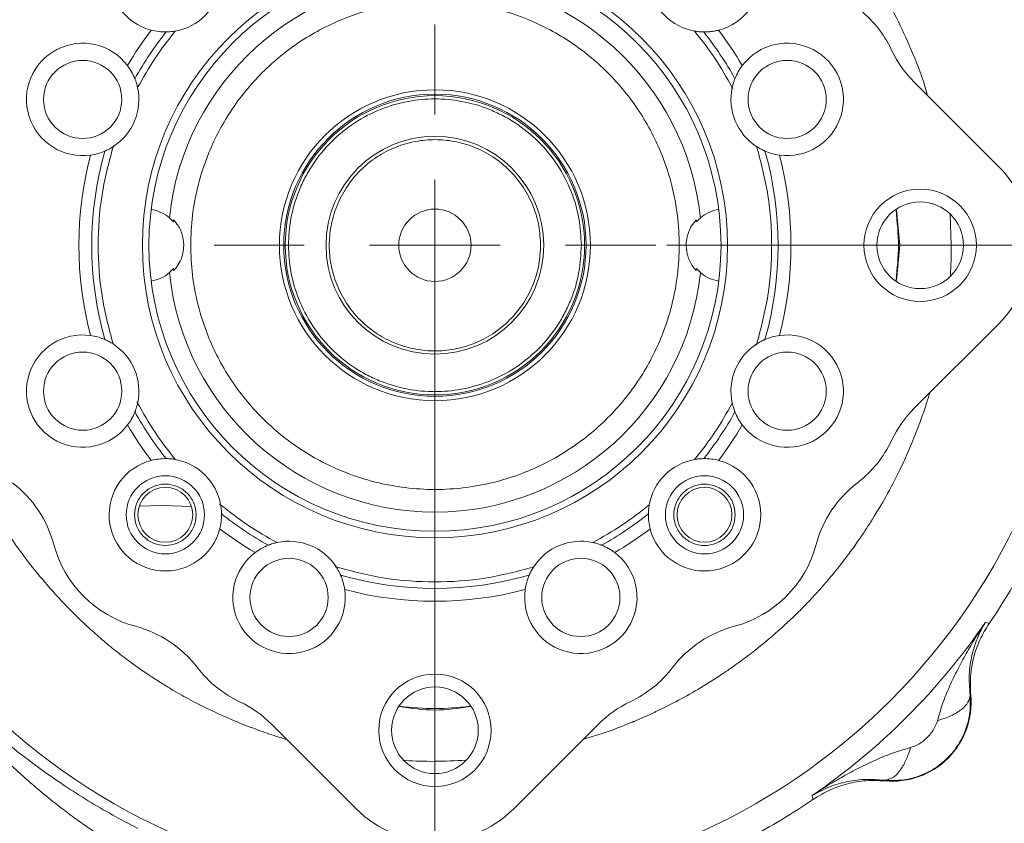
# Model space of a CAD drawing. Header units: inches. Extents: x 0.3 to 33.9, y 0.2 to 21.7.
# Tile 15 of 21: x 23.1 to 27.7, y 8.3 to 12. Entities that reach past the tile are written whole.
import ezdxf

# ---------------------------------------------------------------- set-up
doc = ezdxf.new("R2010")
doc.units = ezdxf.units.IN
doc.header["$MEASUREMENT"] = 0
doc.layers.add('SLD-0', color=7, linetype='Continuous', lineweight=15)
doc.styles.add('SLDTEXTSTYLE0', font='TXT', dxfattribs={"width": 0.75})
doc.dimstyles.new('SLDDIMSTYLE0', dxfattribs={"dimtxt": 0.25, "dimasz": 0.13, "dimexe": 0, "dimexo": 0.0625, "dimgap": 0.0625, "dimtad": 0, "dimtih": 1, "dimtoh": 1, "dimdec": 4, "dimrnd": 1e-09, "dimzin": 12, "dimdsep": 46, "dimtxsty": 'SLDTEXTSTYLE0', "dimsah": 1, "dimcen": 0.09, "dimadec": 0, "dimazin": 3, "dimtfac": 1, "dimtdec": 4, "dimtofl": 0, "dimtmove": 0, "dimatfit": 3, "dimfxl": 1, "dimfrac": 2, "dimtolj": 1, "dimtzin": 12, "dimarcsym": 0})
doc.dimstyles.new('SLDDIMSTYLE1', dxfattribs={"dimtxt": 0.25, "dimasz": 0.13, "dimexe": 0, "dimexo": 0.0625, "dimgap": 0.0625, "dimtad": 0, "dimtih": 1, "dimtoh": 1, "dimdec": 4, "dimrnd": 1e-09, "dimzin": 4, "dimdsep": 46, "dimtxsty": 'SLDTEXTSTYLE0', "dimsah": 1, "dimcen": 0.09, "dimadec": 0, "dimazin": 1, "dimtfac": 1, "dimtdec": 4, "dimtofl": 0, "dimtmove": 0, "dimatfit": 3, "dimfxl": 1, "dimfrac": 2, "dimtolj": 1, "dimtzin": 12, "dimarcsym": 0})
doc.dimstyles.new('SLDDIMSTYLE2', dxfattribs={"dimtxt": 0.25, "dimasz": 0.13, "dimexe": 0, "dimexo": 0.0625, "dimgap": 0.0625, "dimtad": 0, "dimtih": 1, "dimtoh": 1, "dimdec": 4, "dimrnd": 1e-09, "dimzin": 12, "dimdsep": 46, "dimtxsty": 'SLDTEXTSTYLE0', "dimsah": 1, "dimcen": 0.09, "dimadec": 0, "dimazin": 3, "dimtfac": 1, "dimtdec": 4, "dimtmove": 0, "dimatfit": 0, "dimfxl": 1, "dimfrac": 2, "dimtolj": 1, "dimtzin": 12, "dimarcsym": 0})

# ---------------------------------------------------------------- blocks, each defined once
blk = doc.blocks.new('*D9')
at = {"layer": 'SLD-0'}
for p, q in [((25.003, 14.0358), (17.3161, 14.0358)), ((17.4411, 14.0358), (17.4411, 10.1743)), ((16.962, 9.8003), (16.9112, 9.8003)), ((16.9112, 9.8003), (16.9112, 9.4034)), ((17.9202, 9.8003), (17.971, 9.8003)), ((17.971, 9.8003), (17.971, 9.4034)), ((16.9112, 9.4034), (16.962, 9.4034)), ((17.971, 9.4034), (17.9202, 9.4034)), ((17.4411, 5.4912), (17.4411, 9.3526)), ((23.753, 5.4912), (17.3161, 5.4912))]:
    blk.add_line(p, q, dxfattribs=at)
for points in [[(17.4411, 14.0358), (17.4211, 13.9058), (17.4611, 13.9058)], [(17.4411, 5.4912), (17.4611, 5.6212), (17.4211, 5.6212)]]:
    blk.add_solid(points, dxfattribs=at)
at = {"layer": 'SLD-0', "char_height": 0.25, "attachment_point": 1, "style": 'SLDTEXTSTYLE0'}
for s, insert in [('8.54', (17.0163, 10.1733, 0.0039)), ('217.0', (17.0255, 9.7257, 0.0039))]:
    blk.add_mtext(s, dxfattribs=dict(at, insert=insert))
blk = doc.blocks.new('*D10')
at = {"layer": 'SLD-0'}
for p, q in [((25.003, 14.0358), (19.2058, 14.0358)), ((19.3308, 14.0358), (19.3308, 10.7943)), ((18.8517, 10.4203), (18.801, 10.4203)), ((18.801, 10.4203), (18.801, 10.0234)), ((19.8099, 10.4203), (19.8607, 10.4203)), ((19.8607, 10.4203), (19.8607, 10.0234)), ((18.801, 10.0234), (18.8517, 10.0234)), ((19.8607, 10.0234), (19.8099, 10.0234)), ((19.3308, 6.7312), (19.3308, 9.9726)), ((21.9421, 6.7312), (19.2058, 6.7312))]:
    blk.add_line(p, q, dxfattribs=at)
for points in [[(19.3308, 14.0358), (19.3108, 13.9058), (19.3508, 13.9058)], [(19.3308, 6.7312), (19.3508, 6.8612), (19.3108, 6.8612)]]:
    blk.add_solid(points, dxfattribs=at)
at = {"layer": 'SLD-0', "char_height": 0.25, "attachment_point": 1, "style": 'SLDTEXTSTYLE0'}
for s, insert in [('7.30', (18.906, 10.7933, 0.0039)), ('185.5', (18.9152, 10.3457, 0.0039))]:
    blk.add_mtext(s, dxfattribs=dict(at, insert=insert))
blk = doc.blocks.new('*D11')
at = {"layer": 'SLD-0'}
for p, q in [((28.133, 10.9058), (28.133, 2.6103)), ((23.803, 6.9007), (23.803, 2.6103)), ((25.4889, 2.7721), (25.4381, 2.7721)), ((25.4381, 2.7721), (25.4381, 2.3752)), ((26.4471, 2.7721), (26.4979, 2.7721)), ((26.4979, 2.7721), (26.4979, 2.3752)), ((23.803, 2.7353), (25.3495, 2.7353)), ((28.133, 2.7353), (26.5865, 2.7353)), ((25.4381, 2.3752), (25.4889, 2.3752)), ((26.4979, 2.3752), (26.4471, 2.3752))]:
    blk.add_line(p, q, dxfattribs=at)
for points in [[(23.803, 2.7353), (23.933, 2.7153), (23.933, 2.7553)], [(28.133, 2.7353), (28.003, 2.7553), (28.003, 2.7153)]]:
    blk.add_solid(points, dxfattribs=at)
at = {"layer": 'SLD-0', "char_height": 0.25, "attachment_point": 1, "style": 'SLDTEXTSTYLE0'}
for s, insert in [('4.33', (25.5432, 3.1451, 0.0039)), ('110.0', (25.5524, 2.6975, 0.0039))]:
    blk.add_mtext(s, dxfattribs=dict(at, insert=insert))
blk = doc.blocks.new('*D12')
at = {"layer": 'SLD-0'}
for p, q in [((20.4448, 8.5977), (20.4448, 2.6103)), ((23.803, 6.9007), (23.803, 2.6103)), ((21.7372, 2.7721), (21.6864, 2.7721)), ((21.6864, 2.7721), (21.6864, 2.3752)), ((22.5107, 2.7721), (22.5614, 2.7721)), ((22.5614, 2.7721), (22.5614, 2.3752)), ((20.4448, 2.7353), (21.5978, 2.7353)), ((23.803, 2.7353), (22.6501, 2.7353)), ((21.6864, 2.3752), (21.7372, 2.3752)), ((22.5614, 2.3752), (22.5107, 2.3752))]:
    blk.add_line(p, q, dxfattribs=at)
for points in [[(20.4448, 2.7353), (20.5748, 2.7153), (20.5748, 2.7553)], [(23.803, 2.7353), (23.673, 2.7553), (23.673, 2.7153)]]:
    blk.add_solid(points, dxfattribs=at)
at = {"layer": 'SLD-0', "char_height": 0.25, "attachment_point": 1, "style": 'SLDTEXTSTYLE0'}
for s, insert in [('3.36', (21.6991, 3.1451, -1.4942)), ('85.3', (21.8007, 2.6975, -1.4942))]:
    blk.add_mtext(s, dxfattribs=dict(at, insert=insert))
blk = doc.blocks.new('*D15')
at = {"layer": 'SLD-0'}
for p, q in [((25.053, 10.9058), (25.053, 4.9725)), ((23.803, 6.9007), (23.803, 4.9725)), ((24.0413, 5.1343), (23.9905, 5.1343)), ((23.9905, 5.1343), (23.9905, 4.7374)), ((24.8148, 5.1343), (24.8655, 5.1343)), ((24.8655, 5.1343), (24.8655, 4.7374)), ((23.803, 5.0975), (23.553, 5.0975)), ((25.053, 5.0975), (25.303, 5.0975)), ((23.9905, 4.7374), (24.0413, 4.7374)), ((24.8655, 4.7374), (24.8148, 4.7374))]:
    blk.add_line(p, q, dxfattribs=at)
for points in [[(23.803, 5.0975), (23.673, 5.1175), (23.673, 5.0775)], [(25.053, 5.0975), (25.183, 5.0775), (25.183, 5.1175)]]:
    blk.add_solid(points, dxfattribs=at)
at = {"layer": 'SLD-0', "char_height": 0.25, "attachment_point": 1, "style": 'SLDTEXTSTYLE0'}
for s, insert in [('1.25', (24.0032, 5.5073, -1.4942)), ('31.8', (24.1048, 5.0597, -1.4942))]:
    blk.add_mtext(s, dxfattribs=dict(at, insert=insert))
blk = doc.blocks.new('*D16')
at = {"layer": 'SLD-0'}
for p, q in [((26.1168, 10.9558), (29.5411, 10.9558)), ((29.4161, 10.9558), (29.4161, 9.2543)), ((28.937, 8.8803), (28.8862, 8.8803)), ((28.8862, 8.8803), (28.8862, 8.4834)), ((29.8952, 8.8803), (29.946, 8.8803)), ((29.946, 8.8803), (29.946, 8.4834)), ((28.8862, 8.4834), (28.937, 8.4834)), ((29.946, 8.4834), (29.8952, 8.4834)), ((29.4161, 6.7312), (29.4161, 8.4326)), ((25.6639, 6.7312), (29.5411, 6.7312))]:
    blk.add_line(p, q, dxfattribs=at)
for points in [[(29.4161, 10.9558), (29.3961, 10.8258), (29.4361, 10.8258)], [(29.4161, 6.7312), (29.4361, 6.8612), (29.3961, 6.8612)]]:
    blk.add_solid(points, dxfattribs=at)
at = {"layer": 'SLD-0', "char_height": 0.25, "attachment_point": 1, "style": 'SLDTEXTSTYLE0'}
for s, insert in [('4.22', (28.9913, 9.2533, -1.4942)), ('107.3', (29.0005, 8.8057, -1.4942))]:
    blk.add_mtext(s, dxfattribs=dict(at, insert=insert))
blk = doc.blocks.new('SW_CENTERMARKSYMBOL_1')
at = {"layer": 'SLD-0', "color": 0}
for p, q in [((0, 0.6), (0, 1.01375)), ((0, 0), (0, 0.3)), ((-0.6, 0), (-1.01375, 0)), ((0, 0), (-0.3, 0)), ((0, 0), (0, -0.3)), ((0, 0), (0.3, 0)), ((0.6, 0), (1.01375, 0)), ((0, -0.6), (0, -1.01375))]:
    blk.add_line(p, q, dxfattribs=at)

msp = doc.modelspace()

# ---------------------------------------------------------------- linework, layer by layer
at = {"color": 7, "linetype": 'Continuous', "lineweight": 15}
for p, q in [((26.41781, 11.68074), (26.42061, 11.67507)), ((27.64153, 11.3159), (27.25306, 11.70437)), ((23.57535, 11.40819), (23.57738, 11.41417)), ((27.18676, 10.95577), (27.17085, 11.11729)), ((23.85292, 11.06279), (23.83449, 11.08143)), ((26.27156, 11.08143), (26.25313, 11.06279)), ((27.41786, 11.09702), (27.42313, 10.95577)), ((27.17076, 10.79338), (27.18676, 10.95577)), ((23.83449, 10.8301), (23.85292, 10.84874)), ((26.25313, 10.84874), (26.27156, 10.8301)), ((27.25306, 10.20716), (27.64153, 10.59564)), ((26.53071, 10.50335), (26.52868, 10.49737)), ((23.68824, 10.2308), (23.68545, 10.23646)), ((24.06956, 9.7637), (24.06481, 9.76787)), ((23.80303, 9.76117), (23.69616, 9.75849)), ((23.93549, 9.75705), (23.80303, 9.76117)), ((24.60061, 9.47809), (24.59463, 9.48012)), ((27.57973, 9.22464), (27.58818, 9.22207)), ((27.58818, 9.22207), (27.59692, 9.21939)), ((27.509, 8.89067), (27.51218, 8.89049)), ((24.30442, 8.75574), (24.6929, 8.36726)), ((25.41316, 8.36726), (25.80163, 8.75574)), ((27.1183, 8.49662), (27.11812, 8.4998)), ((26.78673, 8.42062), (26.78415, 8.42906)), ((26.7894, 8.41187), (26.78673, 8.42062))]:
    msp.add_line(p, q, dxfattribs=at)
for centre, radius in [((25.05303, 10.95577), 2.95632), ((25.05303, 10.95577), 1.343), ((25.05303, 10.95577), 1.313), ((23.43624, 11.62546), 0.1795), ((26.66982, 11.62546), 0.1795), ((25.05303, 10.95577), 0.71375), ((25.05303, 10.95577), 0.69375), ((25.05303, 10.95577), 0.687), ((25.05303, 10.95577), 0.5), ((27.28003, 10.95577), 0.25794), ((25.05303, 10.95577), 0.166), ((27.28003, 10.95577), 0.19894), ((23.43624, 10.28607), 0.1795), ((26.66982, 10.28607), 0.1795), ((23.81559, 9.71833), 0.1795), ((26.29046, 9.71833), 0.1795), ((23.81559, 9.71833), 0.126), ((26.29046, 9.71833), 0.126), ((24.38333, 9.33898), 0.1795), ((25.72272, 9.33898), 0.1795), ((25.05303, 8.72877), 0.25794), ((25.05303, 8.72877), 0.19894)]:
    msp.add_circle(centre, radius, dxfattribs=at)
for centre, radius, start, end in [((25.05303, 10.95577), 3.08, 325.68388, 34.31612), ((23.81559, 12.1932), 0.258, 14.50119, 255.49881), ((26.29046, 12.1932), 0.258, 284.50119, 165.49881), ((25.05303, 10.95577), 1.225, 5.888, 174.112), ((23.81559, 12.1932), 0.258, 280.17429, 349.82571), ((26.29046, 12.1932), 0.258, 190.17429, 259.82571), ((26.66982, 11.62546), 0.53, 25.34045, 52.53895), ((25.05303, 10.95577), 1.63425, 142.81804, 149.68196), ((25.05303, 10.95577), 1.57525, 141.55355, 150.94645), ((25.05303, 10.95577), 1.57525, 29.05355, 38.44645), ((25.05303, 10.95577), 1.63425, 30.31804, 37.18196), ((23.43624, 11.62546), 0.258, 37.00119, 277.99881), ((26.66982, 11.62546), 0.258, 262.00119, 142.99881), ((27.62782, 12.07914), 0.53, 205.34045, 225), ((23.43624, 11.62546), 0.258, 302.67429, 12.32571), ((26.66982, 11.62546), 0.258, 167.67429, 237.32571), ((25.05303, 10.95577), 1.57525, 164.05355, 195.94645), ((25.05303, 10.95577), 1.57525, 344.05355, 15.94645), ((25.05303, 10.95577), 1.63425, 165.31804, 194.68196), ((25.05303, 10.95577), 1.63425, 345.31804, 14.68196), ((23.72603, 10.95577), 0.166, 49.20234, 81.57935), ((26.38003, 10.95577), 0.166, 98.42065, 130.79766), ((25.05303, 10.95577), 1.20487, 174.45478, 174.90392), ((25.05303, 10.95577), 1.20487, 5.09608, 5.54522), ((25.05303, 10.95577), 1.20487, 185.09608, 185.54522), ((25.05303, 10.95577), 1.20487, 354.45478, 354.90392), ((23.72603, 10.95577), 0.166, 278.42065, 310.79766), ((25.05303, 10.95577), 1.225, 185.888, 354.112), ((26.38003, 10.95577), 0.166, 229.20234, 261.57935), ((23.43624, 10.28607), 0.258, 82.00119, 322.99881), ((26.66982, 10.28607), 0.258, 217.00119, 97.99881), ((23.43624, 10.28607), 0.258, 347.67429, 57.32571), ((26.66982, 10.28607), 0.258, 122.67429, 192.32571), ((25.05303, 10.95577), 1.57525, 209.05355, 218.44645), ((25.05303, 10.95577), 1.57525, 321.55355, 330.94645), ((27.62782, 9.83239), 0.53, 135, 154.65955), ((25.05303, 10.95577), 1.63425, 210.31804, 217.18196), ((25.05303, 10.95577), 1.63425, 322.81804, 329.68196), ((26.66982, 10.28607), 0.53, 307.46105, 334.65955), ((23.81559, 9.71833), 0.258, 104.50119, 345.49881), ((23.81559, 9.71833), 0.258, 10.17429, 79.82571), ((26.29046, 9.71833), 0.258, 100.17429, 169.82571), ((26.29046, 9.71833), 0.258, 194.50119, 75.49881), ((22.79152, 9.44468), 0.53, 14.96105, 52.53895), ((27.31453, 9.44468), 0.53, 127.46105, 165.03895), ((25.05303, 10.95577), 1.57525, 231.55355, 240.94645), ((25.05303, 10.95577), 1.57525, 299.05355, 308.44645), ((25.05303, 10.95577), 1.63425, 232.81804, 239.68196), ((25.05303, 10.95577), 1.63425, 300.31804, 307.18196), ((23.81559, 9.71833), 0.53, 194.96105, 255.03895), ((24.38333, 9.33898), 0.258, 32.67429, 102.32571), ((25.72272, 9.33898), 0.258, 77.67429, 147.32571), ((26.29046, 9.71833), 0.53, 284.96105, 345.03895), ((24.38333, 9.33898), 0.258, 127.00119, 7.99881), ((25.72272, 9.33898), 0.258, 172.00119, 52.99881), ((25.05303, 10.95577), 1.57525, 254.05355, 285.94645), ((25.05303, 10.95577), 1.63425, 255.31804, 284.68196), ((25.05303, 10.95577), 3.06284, 304.41629, 325.58371), ((23.54194, 8.69426), 0.53, 37.46105, 75.03895), ((26.56412, 8.69426), 0.53, 104.96105, 142.53895), ((24.38333, 9.33898), 0.53, 217.46105, 244.65955), ((25.72272, 9.33898), 0.53, 295.34045, 322.53895), ((23.92965, 8.38097), 0.53, 45, 64.65955), ((26.1764, 8.38097), 0.53, 115.34045, 135), ((27.15243, 8.85637), 0.36137, 264.58105, 5.41895), ((25.05303, 10.95577), 3.08, 297.87213, 304.31612)]:
    msp.add_arc(centre, radius, start, end, dxfattribs=at)
for centre, major_axis in [((27.27942, 10.95577), (-0.5114, 0)), ((25.05303, 8.72937), (0, 0.5114))]:
    msp.add_ellipse(centre, major_axis=major_axis, ratio=0.9972647, start_param=2.357564, end_param=3.9256213, dxfattribs=at)
for points, knots in [([(22.79106, 11.64244), (22.80336, 11.68032), (22.82726, 11.75399), (22.87187, 11.8666), (22.92323, 11.98104), (22.98401, 12.09886), (23.05073, 12.2128), (23.12386, 12.32368), (23.19576, 12.42084), (23.28087, 12.52505), (23.36531, 12.61729), (23.45266, 12.70213), (23.52302, 12.76495), (23.59291, 12.82265), (23.66478, 12.87723), (23.73876, 12.92879), (23.81472, 12.97733), (23.89337, 13.02316), (23.97436, 13.06597), (24.05927, 13.10673), (24.16571, 13.15212), (24.2697, 13.19138), (24.34358, 13.21232), (24.36781, 13.21919)], [0, 0, 0, 0, 0.0514108, 0.0999687, 0.1562806, 0.2133012, 0.2710393, 0.3266635, 0.3847067, 0.4269981, 0.5003312, 0.546004, 0.5841542, 0.6220757, 0.6629787, 0.7006276, 0.7384675, 0.7793272, 0.818104, 0.856713, 0.9008861, 0.9674926, 1, 1, 1, 1]), ([(25.73583, 13.2216), (25.76354, 13.21371), (25.8405, 13.19179), (25.94609, 13.15144), (26.05118, 13.10598), (26.13394, 13.06568), (26.21291, 13.02329), (26.29208, 12.97656), (26.37446, 12.9231), (26.46411, 12.859), (26.55511, 12.78672), (26.64503, 12.70737), (26.73936, 12.61544), (26.83696, 12.50864), (26.93387, 12.38776), (27.02091, 12.26443), (27.10035, 12.13612), (27.17384, 11.9998), (27.24178, 11.84978), (27.28952, 11.73033), (27.31017, 11.65774), (27.31434, 11.64309)], [0, 0, 0, 0, 0.0371719, 0.10320772, 0.14561739, 0.18489431, 0.22191832, 0.26123593, 0.30347482, 0.34857485, 0.40338094, 0.4533241, 0.50324205, 0.57325521, 0.63983857, 0.70300782, 0.7678887, 0.83442991, 0.90264643, 0.98034989, 1, 1, 1, 1]), ([(23.93195, 10.95577), (23.93356, 10.91019), (23.93682, 10.81764), (23.96374, 10.6789), (24.00448, 10.55201), (24.05589, 10.43919), (24.1135, 10.34058), (24.1813, 10.24764), (24.2589, 10.16165), (24.3449, 10.08404), (24.43783, 10.01625), (24.53644, 9.95862), (24.64925, 9.90727), (24.77615, 9.86626), (24.91489, 9.84033), (25.05302, 9.83191), (25.19115, 9.84033), (25.32989, 9.86626), (25.45679, 9.90726), (25.56961, 9.95862), (25.66822, 10.01625), (25.76115, 10.08404), (25.84714, 10.16164), (25.92475, 10.24764), (25.99254, 10.34057), (26.05017, 10.43918), (26.10153, 10.552), (26.14253, 10.67889), (26.16846, 10.81763), (26.17688, 10.95576), (26.16846, 11.09389), (26.14253, 11.23263), (26.10153, 11.35953), (26.05017, 11.47235), (25.99255, 11.57096), (25.92476, 11.66389), (25.84715, 11.74988), (25.76116, 11.82749), (25.66823, 11.89528), (25.56961, 11.95291), (25.4568, 12.00427), (25.3299, 12.04527), (25.19116, 12.0712), (25.05303, 12.07962), (24.9149, 12.0712), (24.77616, 12.04528), (24.64927, 12.00427), (24.53645, 11.95291), (24.43784, 11.89529), (24.3449, 11.8275), (24.25891, 11.74989), (24.1813, 11.6639), (24.11351, 11.57097), (24.05589, 11.47235), (24.00448, 11.35954), (23.96374, 11.23264), (23.93682, 11.0939), (23.93356, 11.00134), (23.93195, 10.95577)], [0, 0, 0, 0, 0.0194081, 0.0394154, 0.0599878, 0.0760683, 0.0921517, 0.1085743, 0.125, 0.1414226, 0.1578483, 0.1739287, 0.1900121, 0.210582, 0.2305912, 0.25, 0.2694061, 0.2894154, 0.3099878, 0.3260683, 0.3421517, 0.3585743, 0.375, 0.3914226, 0.4078483, 0.4239287, 0.4400121, 0.460582, 0.4805912, 0.5, 0.5194061, 0.5394154, 0.5599878, 0.5760683, 0.5921517, 0.6085743, 0.625, 0.6414226, 0.6578483, 0.6739287, 0.6900121, 0.710582, 0.7305912, 0.75, 0.7694061, 0.7894154, 0.8099878, 0.8260683, 0.8421517, 0.8585743, 0.875, 0.8914226, 0.9078483, 0.9239287, 0.9400121, 0.960582, 0.9805932, 1, 1, 1, 1]), ([(23.75099, 11.94342), (23.76186, 11.94096), (23.78373, 11.93602), (23.8074, 11.93549), (23.81931, 11.93523)], [0, 0, 0, 0, 0.4970659, 1, 1, 1, 1]), ([(23.81931, 11.93523), (23.8196, 11.93523), (23.8202, 11.93524), (23.8247, 11.93534), (23.83225, 11.93569), (23.84471, 11.93665), (23.85519, 11.93831), (23.86116, 11.93926)], [0, 0, 0, 0, 0.14595189, 0.29148397, 0.44624502, 0.68389558, 1, 1, 1, 1]), ([(26.24489, 11.93926), (26.24821, 11.9387), (26.25494, 11.93757), (26.26354, 11.93658), (26.27045, 11.93596), (26.27676, 11.93554), (26.28257, 11.93531), (26.28622, 11.93524), (26.28659, 11.93523), (26.28675, 11.93523)], [0, 0, 0, 0, 0.1760644, 0.3574314, 0.4636711, 0.5723032, 0.7473914, 0.8949619, 1, 1, 1, 1]), ([(26.35507, 11.94342), (26.34967, 11.94213), (26.33888, 11.93955), (26.32202, 11.93698), (26.3047, 11.93533), (26.29274, 11.93527), (26.28675, 11.93523)], [0, 0, 0, 0, 0.2481935, 0.4970412, 0.748094, 1, 1, 1, 1]), ([(23.64228, 11.78074), (23.64871, 11.77163), (23.66165, 11.75332), (23.6712, 11.73165), (23.676, 11.72075)], [0, 0, 0, 0, 0.4970659, 1, 1, 1, 1]), ([(26.46377, 11.78074), (26.45734, 11.77163), (26.4444, 11.75332), (26.43486, 11.73165), (26.43006, 11.72075)], [0, 0, 0, 0, 0.4970659, 1, 1, 1, 1]), ([(23.68829, 11.68054), (23.68667, 11.6872), (23.68408, 11.69787), (23.68002, 11.71007), (23.67752, 11.71687), (23.67619, 11.72026), (23.67605, 11.72061), (23.676, 11.72075)], [0, 0, 0, 0, 0.35675323, 0.57143454, 0.74687841, 0.89474858, 1, 1, 1, 1]), ([(26.43006, 11.72075), (26.42995, 11.72047), (26.42973, 11.71992), (26.4281, 11.71572), (26.42553, 11.70862), (26.42165, 11.69674), (26.41917, 11.68642), (26.41776, 11.68054)], [0, 0, 0, 0, 0.1459519, 0.291484, 0.446245, 0.6838956, 1, 1, 1, 1]), ([(25.72503, 10.95577), (25.72285, 10.99675), (25.71836, 11.08118), (25.68097, 11.20642), (25.61897, 11.32686), (25.53158, 11.43432), (25.44171, 11.50731), (25.36268, 11.55347), (25.2819, 11.59026), (25.17843, 11.62003), (25.05303, 11.63152), (24.92761, 11.62002), (24.80237, 11.58402), (24.68193, 11.52162), (24.57447, 11.43435), (24.50148, 11.34445), (24.45532, 11.26542), (24.41853, 11.18464), (24.38876, 11.08117), (24.37727, 10.95577), (24.38877, 10.83035), (24.42478, 10.70511), (24.48717, 10.58467), (24.57445, 10.47721), (24.66434, 10.40422), (24.74337, 10.35806), (24.82415, 10.32127), (24.92762, 10.2915), (25.05302, 10.28001), (25.17844, 10.29151), (25.30368, 10.32752), (25.42412, 10.38991), (25.53159, 10.47719), (25.60456, 10.56708), (25.65076, 10.64611), (25.68737, 10.72689), (25.71839, 10.83036), (25.72286, 10.91478), (25.72503, 10.95577)], [0, 0, 0, 0, 0.0291242, 0.0599929, 0.092145, 0.1249794, 0.1578137, 0.1739079, 0.1900071, 0.2208758, 0.25, 0.2791242, 0.3099929, 0.342145, 0.3749794, 0.4078137, 0.4239079, 0.4400071, 0.4708758, 0.5, 0.5291242, 0.5599929, 0.592145, 0.6249794, 0.6578137, 0.6739079, 0.6900071, 0.7208758, 0.75, 0.7791242, 0.8099929, 0.842145, 0.8749794, 0.9078137, 0.9239079, 0.9400071, 0.9708758, 1, 1, 1, 1]), ([(25.53803, 10.95577), (25.53645, 10.98535), (25.53321, 11.04628), (25.50623, 11.13667), (25.46148, 11.22359), (25.3984, 11.30116), (25.32086, 11.36416), (25.23393, 11.40919), (25.14354, 11.43518), (25.05303, 11.44348), (24.96251, 11.43518), (24.87212, 11.40919), (24.7852, 11.36416), (24.70764, 11.30116), (24.64463, 11.22359), (24.5996, 11.13667), (24.57362, 11.04628), (24.56531, 10.95577), (24.57362, 10.86525), (24.5996, 10.77486), (24.64463, 10.68794), (24.70764, 10.61038), (24.7852, 10.54737), (24.87212, 10.50234), (24.96251, 10.47636), (25.05303, 10.46805), (25.14354, 10.47636), (25.23393, 10.50234), (25.32086, 10.54737), (25.3984, 10.61038), (25.46148, 10.68794), (25.50623, 10.77486), (25.53321, 10.86525), (25.53645, 10.92619), (25.53803, 10.95577)], [0, 0, 0, 0, 0.029129, 0.0600028, 0.0921602, 0.125, 0.1578398, 0.1899972, 0.220871, 0.25, 0.279129, 0.3100028, 0.3421602, 0.375, 0.4078398, 0.4399972, 0.470871, 0.5, 0.529129, 0.5600028, 0.5921602, 0.625, 0.6578398, 0.6899972, 0.720871, 0.75, 0.779129, 0.8100028, 0.8421602, 0.875, 0.9078398, 0.9399972, 0.970871, 1, 1, 1, 1]), ([(23.47214, 11.36997), (23.48312, 11.37186), (23.50522, 11.37566), (23.52729, 11.38424), (23.53839, 11.38855)], [0, 0, 0, 0, 0.4970659, 1, 1, 1, 1]), ([(23.57552, 11.40829), (23.55631, 11.33455), (23.51768, 11.18624), (23.5028, 10.95577), (23.51768, 10.72529), (23.55631, 10.57699), (23.57552, 10.50324)], [0, 0, 0, 0, 0.2486147, 0.5, 0.7513853, 1, 1, 1, 1]), ([(23.53839, 11.38855), (23.53867, 11.38867), (23.53921, 11.3889), (23.54333, 11.39072), (23.55017, 11.39393), (23.56132, 11.39958), (23.57036, 11.40513), (23.57552, 11.40829)], [0, 0, 0, 0, 0.1459519, 0.291484, 0.446245, 0.6838956, 1, 1, 1, 1]), ([(26.53053, 10.50324), (26.54974, 10.57699), (26.58837, 10.72529), (26.60325, 10.95577), (26.58837, 11.18624), (26.54974, 11.33455), (26.53053, 11.40829)], [0, 0, 0, 0, 0.2486147, 0.5, 0.7513853, 1, 1, 1, 1]), ([(26.53053, 11.40829), (26.53638, 11.40472), (26.54576, 11.39901), (26.55726, 11.39326), (26.56383, 11.39021), (26.56717, 11.38876), (26.56752, 11.38861), (26.56766, 11.38855)], [0, 0, 0, 0, 0.3567532, 0.5714345, 0.7468784, 0.8947486, 1, 1, 1, 1]), ([(26.63391, 11.36997), (26.62293, 11.37186), (26.60083, 11.37566), (26.57876, 11.38424), (26.56766, 11.38855)], [0, 0, 0, 0, 0.4970659, 1, 1, 1, 1]), ([(23.8538, 10.83934), (23.86113, 10.84796), (23.87576, 10.86514), (23.89306, 10.90236), (23.90192, 10.94723), (23.89742, 10.99832), (23.87797, 11.04394), (23.86075, 11.06407), (23.8538, 11.07219)], [0, 0, 0, 0, 0.1461162, 0.2913684, 0.4588685, 0.657011, 0.8615542, 1, 1, 1, 1]), ([(26.25226, 11.07219), (26.24492, 11.06358), (26.2303, 11.0464), (26.21299, 11.00918), (26.20413, 10.9643), (26.20863, 10.91321), (26.22808, 10.86759), (26.24531, 10.84746), (26.25226, 10.83934)], [0, 0, 0, 0, 0.1461162, 0.2913684, 0.4588685, 0.657011, 0.8615542, 1, 1, 1, 1]), ([(27.16961, 10.79432), (27.1749, 10.84813), (27.18547, 10.95553), (27.17492, 11.06293), (27.16966, 11.11651)], [0, 0, 0, 0, 0.5011021, 1, 1, 1, 1]), ([(27.42313, 10.95577), (27.42313, 10.95517), (27.42313, 10.94941), (27.42306, 10.93279), (27.42256, 10.90035), (27.42139, 10.85951), (27.41955, 10.82957), (27.41872, 10.81602)], [0, 0, 0, 0, 0.01269965, 0.12366637, 0.35650773, 0.70877763, 1, 1, 1, 1]), ([(23.47214, 10.54156), (23.48312, 10.53967), (23.50522, 10.53587), (23.52729, 10.5273), (23.53839, 10.52298)], [0, 0, 0, 0, 0.4970659, 1, 1, 1, 1]), ([(26.63391, 10.54156), (26.62293, 10.53967), (26.60083, 10.53587), (26.57876, 10.5273), (26.56766, 10.52298)], [0, 0, 0, 0, 0.4970659, 1, 1, 1, 1]), ([(23.57552, 10.50324), (23.56967, 10.50681), (23.56029, 10.51252), (23.54879, 10.51828), (23.54222, 10.52132), (23.53888, 10.52278), (23.53854, 10.52292), (23.53839, 10.52298)], [0, 0, 0, 0, 0.3567532, 0.5714345, 0.7468784, 0.8947486, 1, 1, 1, 1]), ([(26.56766, 10.52298), (26.56739, 10.52287), (26.56684, 10.52263), (26.56272, 10.52081), (26.55588, 10.51761), (26.54726, 10.51319), (26.53825, 10.50808), (26.53312, 10.50487), (26.53053, 10.50324)], [0, 0, 0, 0, 0.145816, 0.2912126, 0.4458295, 0.6832588, 0.8396424, 1, 1, 1, 1]), ([(24.37343, 8.68673), (24.35775, 8.69135), (24.31253, 8.70468), (24.23635, 8.73112), (24.13708, 8.76941), (24.03451, 8.81496), (23.93649, 8.86447), (23.85517, 8.91009), (23.78974, 8.95002), (23.74202, 8.98116), (23.70614, 9.00569), (23.67668, 9.02652), (23.64608, 9.04891), (23.6144, 9.07292), (23.5817, 9.09864), (23.55152, 9.12329), (23.51975, 9.15012), (23.48863, 9.17735), (23.45346, 9.20935), (23.41679, 9.24406), (23.35474, 9.30559), (23.27584, 9.39107), (23.18905, 9.49726), (23.11496, 9.59844), (23.04709, 9.70121), (22.98228, 9.81101), (22.92052, 9.92977), (22.8756, 10.02927), (22.84348, 10.10857), (22.82133, 10.16766), (22.8018, 10.22328), (22.79084, 10.25956), (22.78661, 10.27355)], [0, 0, 0, 0, 0.0209703, 0.06051, 0.1034397, 0.1574915, 0.2044577, 0.2443349, 0.2771205, 0.3028128, 0.3174608, 0.3328954, 0.3491162, 0.366123, 0.3839153, 0.4024927, 0.4161365, 0.4372854, 0.4555529, 0.4771532, 0.5020849, 0.5676937, 0.6263325, 0.6780114, 0.7285729, 0.7843316, 0.8415629, 0.9002742, 0.9243676, 0.95136, 0.9812532, 1, 1, 1, 1]), ([(27.324, 10.27811), (27.32284, 10.274), (27.31673, 10.25244), (27.30182, 10.20666), (27.27658, 10.1337), (27.23609, 10.03053), (27.18209, 9.91177), (27.11832, 9.79165), (27.05777, 9.69084), (27.00356, 9.60912), (26.95038, 9.53507), (26.89415, 9.46249), (26.83371, 9.39084), (26.77776, 9.32961), (26.73124, 9.28179), (26.68847, 9.24003), (26.64281, 9.19762), (26.58656, 9.1483), (26.52433, 9.09744), (26.46383, 9.05149), (26.42202, 9.0216), (26.39757, 9.00471), (26.38608, 8.99687), (26.37722, 8.9909), (26.30791, 8.94455), (26.20587, 8.88342), (26.08468, 8.82229), (26.02276, 8.79383), (25.99149, 8.78014), (25.97577, 8.77343), (25.9679, 8.77011), (25.96396, 8.76846), (25.96198, 8.76764), (25.961, 8.76722), (25.9605, 8.76702), (25.96026, 8.76692), (25.96013, 8.76686), (25.96007, 8.76684), (25.96004, 8.76683), (25.96002, 8.76682), (25.96002, 8.76682), (25.96001, 8.76681), (25.96001, 8.76681), (25.96001, 8.76681), (25.91253, 8.74706), (25.83861, 8.7172), (25.76186, 8.69625), (25.73475, 8.68885)], [0, 0, 0, 0, 0.0054729, 0.0286886, 0.0616417, 0.1043303, 0.1705732, 0.2285931, 0.2783916, 0.3211117, 0.3541389, 0.3951255, 0.4386507, 0.4741401, 0.501324, 0.52408, 0.5506769, 0.5811139, 0.6198687, 0.6535748, 0.67838, 0.6856898, 0.691626, 0.6961886, 0.6993776, 0.7984051, 0.8481966, 0.8731609, 0.8856601, 0.8919139, 0.8950418, 0.8966061, 0.8973883, 0.8977794, 0.8979749, 0.8980727, 0.8981216, 0.8981461, 0.8981583, 0.8981644, 0.8981674, 0.898169, 0.8981697, 0.8981701, 0.8981703, 0.9640285, 1, 1, 1, 1]), ([(23.676, 10.19078), (23.67611, 10.19106), (23.67633, 10.19161), (23.67796, 10.19581), (23.68052, 10.20291), (23.6844, 10.2148), (23.68688, 10.22511), (23.68829, 10.231)], [0, 0, 0, 0, 0.1459519, 0.291484, 0.446245, 0.6838956, 1, 1, 1, 1]), ([(26.41776, 10.231), (26.41938, 10.22434), (26.42197, 10.21367), (26.42604, 10.20146), (26.42853, 10.19467), (26.42986, 10.19127), (26.43, 10.19093), (26.43006, 10.19078)], [0, 0, 0, 0, 0.35675323, 0.57143454, 0.74687841, 0.89474858, 1, 1, 1, 1]), ([(23.676, 10.19078), (23.67126, 10.18001), (23.66172, 10.15833), (23.64879, 10.14002), (23.64228, 10.1308)], [0, 0, 0, 0, 0.496821, 1, 1, 1, 1]), ([(26.46377, 10.1308), (26.45734, 10.1399), (26.4444, 10.15821), (26.43486, 10.17988), (26.43006, 10.19078)], [0, 0, 0, 0, 0.4970659, 1, 1, 1, 1]), ([(23.75099, 9.96811), (23.76186, 9.97057), (23.78373, 9.97552), (23.8074, 9.97604), (23.81931, 9.9763)], [0, 0, 0, 0, 0.4970659, 1, 1, 1, 1]), ([(23.86116, 9.97227), (23.85785, 9.97283), (23.85112, 9.97396), (23.84252, 9.97496), (23.8356, 9.97557), (23.82929, 9.97599), (23.82348, 9.97623), (23.81984, 9.9763), (23.81946, 9.9763), (23.81931, 9.9763)], [0, 0, 0, 0, 0.1760644, 0.3574314, 0.4636711, 0.5723032, 0.7473914, 0.8949619, 1, 1, 1, 1]), ([(26.28675, 9.9763), (26.28645, 9.9763), (26.28585, 9.97629), (26.28135, 9.97619), (26.27549, 9.97592), (26.26901, 9.97546), (26.262, 9.97479), (26.25387, 9.97379), (26.24791, 9.97278), (26.24489, 9.97227)], [0, 0, 0, 0, 0.1457013, 0.2909835, 0.4454789, 0.5628208, 0.6835079, 0.8397685, 1, 1, 1, 1]), ([(26.35507, 9.96811), (26.3442, 9.97057), (26.32233, 9.97552), (26.29865, 9.97604), (26.28675, 9.9763)], [0, 0, 0, 0, 0.4970659, 1, 1, 1, 1]), ([(24.07356, 9.72205), (24.07356, 9.72235), (24.07355, 9.72294), (24.07345, 9.72744), (24.0731, 9.73499), (24.07214, 9.74745), (24.07048, 9.75793), (24.06953, 9.7639)], [0, 0, 0, 0, 0.1459519, 0.291484, 0.446245, 0.6838956, 1, 1, 1, 1]), ([(26.03652, 9.7639), (26.03547, 9.75713), (26.03378, 9.74628), (26.03286, 9.73345), (26.03256, 9.72622), (26.0325, 9.72258), (26.03249, 9.7222), (26.03249, 9.72205)], [0, 0, 0, 0, 0.3567532, 0.5714345, 0.7468784, 0.8947486, 1, 1, 1, 1]), ([(24.06537, 9.65373), (24.06783, 9.6646), (24.07278, 9.68647), (24.0733, 9.71014), (24.07356, 9.72205)], [0, 0, 0, 0, 0.4970659, 1, 1, 1, 1]), ([(26.04068, 9.65373), (26.03822, 9.6646), (26.03328, 9.68647), (26.03275, 9.71014), (26.03249, 9.72205)], [0, 0, 0, 0, 0.4970659, 1, 1, 1, 1]), ([(24.32826, 9.59103), (24.3216, 9.58941), (24.31093, 9.58682), (24.29872, 9.58276), (24.29193, 9.58026), (24.28853, 9.57893), (24.28819, 9.57879), (24.28804, 9.57874)], [0, 0, 0, 0, 0.3567532, 0.5714345, 0.7468784, 0.8947486, 1, 1, 1, 1]), ([(25.81801, 9.57874), (25.81773, 9.57885), (25.81718, 9.57907), (25.81298, 9.5807), (25.80588, 9.58326), (25.794, 9.58714), (25.78368, 9.58962), (25.7778, 9.59103)], [0, 0, 0, 0, 0.14595189, 0.29148397, 0.44624502, 0.68389558, 1, 1, 1, 1]), ([(24.22806, 9.54502), (24.23716, 9.55145), (24.25547, 9.56439), (24.27714, 9.57394), (24.28804, 9.57874)], [0, 0, 0, 0, 0.4970659, 1, 1, 1, 1]), ([(25.878, 9.54502), (25.86889, 9.55145), (25.85058, 9.56439), (25.82891, 9.57394), (25.81801, 9.57874)], [0, 0, 0, 0, 0.4970659, 1, 1, 1, 1]), ([(24.6005, 9.47826), (24.67425, 9.45905), (24.82255, 9.42042), (25.05303, 9.40554), (25.2835, 9.42042), (25.43181, 9.45905), (25.50555, 9.47826)], [0, 0, 0, 0, 0.2486147, 0.5, 0.7513853, 1, 1, 1, 1]), ([(24.62024, 9.44113), (24.62013, 9.44141), (24.61989, 9.44195), (24.61807, 9.44607), (24.61486, 9.45291), (24.60921, 9.46406), (24.60367, 9.4731), (24.6005, 9.47826)], [0, 0, 0, 0, 0.1459519, 0.291484, 0.446245, 0.6838956, 1, 1, 1, 1]), ([(25.50555, 9.47826), (25.50198, 9.47241), (25.49627, 9.46303), (25.49052, 9.45153), (25.48747, 9.44496), (25.48602, 9.44162), (25.48587, 9.44128), (25.48581, 9.44113)], [0, 0, 0, 0, 0.3567532, 0.5714345, 0.7468784, 0.8947486, 1, 1, 1, 1]), ([(24.63882, 9.37488), (24.63693, 9.38586), (24.63313, 9.40796), (24.62456, 9.43003), (24.62024, 9.44113)], [0, 0, 0, 0, 0.4970659, 1, 1, 1, 1]), ([(25.46723, 9.37488), (25.46912, 9.38586), (25.47292, 9.40796), (25.4815, 9.43003), (25.48581, 9.44113)], [0, 0, 0, 0, 0.4970659, 1, 1, 1, 1]), ([(27.57973, 9.22464), (27.5622, 9.19758), (27.52987, 9.1477), (27.48603, 9.07241), (27.44662, 8.99874), (27.41123, 8.92337), (27.38081, 8.84819), (27.36654, 8.79728), (27.35965, 8.77271)], [0, 0, 0, 0, 0.19340984, 0.3565783, 0.5214484, 0.69210964, 0.85136575, 1, 1, 1, 1]), ([(27.57973, 9.22464), (27.56672, 9.20117), (27.54082, 9.15443), (27.5165, 9.07465), (27.50242, 8.98904), (27.50683, 8.923), (27.509, 8.89067)], [0, 0, 0, 0, 0.2579542, 0.5135113, 0.7617817, 1, 1, 1, 1]), ([(27.51218, 8.89049), (27.51089, 8.91939), (27.50832, 8.97717), (27.52363, 9.06291), (27.55165, 9.14536), (27.58183, 9.19471), (27.59692, 9.21939)], [0, 0, 0, 0, 0.2500004, 0.4999912, 0.7499864, 1, 1, 1, 1]), ([(27.509, 8.89067), (27.50998, 8.86434), (27.51194, 8.81176), (27.49274, 8.73418), (27.45818, 8.66261), (27.40838, 8.60042), (27.34619, 8.55061), (27.27462, 8.51605), (27.19703, 8.49686), (27.14446, 8.49882), (27.11812, 8.4998)], [0, 0, 0, 0, 0.1254962, 0.2505676, 0.3753551, 0.5000003, 0.6246455, 0.7494328, 0.8745041, 1, 1, 1, 1]), ([(27.35967, 8.77269), (27.38113, 8.7799), (27.42403, 8.79432), (27.472, 8.82415), (27.50369, 8.85725), (27.50726, 8.87953), (27.50905, 8.89067)], [0, 0, 0, 0, 0.2502104, 0.5002053, 0.7500852, 1, 1, 1, 1]), ([(24.89064, 8.83803), (24.94477, 8.83003), (25.05274, 8.81406), (25.16071, 8.83), (25.21455, 8.83795)], [0, 0, 0, 0, 0.5013202, 1, 1, 1, 1]), ([(24.89158, 8.83918), (24.94539, 8.83389), (25.05279, 8.82332), (25.16019, 8.83387), (25.21377, 8.83914)], [0, 0, 0, 0, 0.5011021, 1, 1, 1, 1]), ([(27.35965, 8.77271), (27.35487, 8.75995), (27.34435, 8.73194), (27.31354, 8.69522), (27.27688, 8.66431), (27.24884, 8.65388), (27.23609, 8.64914)], [0, 0, 0, 0, 0.2276926, 0.4999821, 0.7726415, 1, 1, 1, 1]), ([(23.07471, 8.68078), (23.11635, 8.64749), (23.19943, 8.58108), (23.33348, 8.48626), (23.45935, 8.40579), (23.57273, 8.339), (23.65089, 8.29808), (23.68979, 8.2777)], [0, 0, 0, 0, 0.2515961, 0.5018979, 0.6710537, 0.8362483, 1, 1, 1, 1]), ([(27.23609, 8.64914), (27.21151, 8.64225), (27.1606, 8.62798), (27.08542, 8.59756), (27.01006, 8.56217), (26.93639, 8.52277), (26.86109, 8.47892), (26.81121, 8.4466), (26.78415, 8.42906)], [0, 0, 0, 0, 0.1486331, 0.3078874, 0.4785516, 0.6434186, 0.806588, 1, 1, 1, 1]), ([(27.11812, 8.4998), (27.13065, 8.5021), (27.15568, 8.50671), (27.18975, 8.54368), (27.21731, 8.5923), (27.22983, 8.63019), (27.23609, 8.64914)], [0, 0, 0, 0, 0.279863, 0.5595238, 0.7797428, 1, 1, 1, 1]), ([(25.19481, 8.59167), (25.14705, 8.58937), (25.05447, 8.58491), (24.95994, 8.58691), (24.91357, 8.59098), (24.91189, 8.59112)], [0, 0, 0, 0, 0.5067088, 0.9821599, 1, 1, 1, 1]), ([(27.11812, 8.4998), (27.08579, 8.50196), (27.01975, 8.50637), (26.93415, 8.4923), (26.85436, 8.46797), (26.80763, 8.44207), (26.78415, 8.42906)], [0, 0, 0, 0, 0.23821833, 0.48648865, 0.74204575, 1, 1, 1, 1]), ([(26.7894, 8.41187), (26.81408, 8.42696), (26.86343, 8.45714), (26.94589, 8.48517), (27.03162, 8.50047), (27.08941, 8.4979), (27.1183, 8.49662)], [0, 0, 0, 0, 0.25001351, 0.50000872, 0.74999957, 1, 1, 1, 1])]:
    msp.add_open_spline(points, degree=3, knots=knots, dxfattribs=at)
for points in [[(23.86116, 11.93926), (23.82908, 11.89833), (23.76491, 11.81646), (23.71383, 11.72584), (23.68829, 11.68054)], [(26.41776, 11.68054), (26.39222, 11.72584), (26.34114, 11.81646), (26.27697, 11.89833), (26.24489, 11.93926)], [(23.68829, 10.231), (23.71383, 10.18569), (23.76491, 10.09508), (23.82908, 10.01321), (23.86116, 9.97227)], [(26.24489, 9.97227), (26.27697, 10.01321), (26.34114, 10.09508), (26.39222, 10.18569), (26.41776, 10.231)], [(23.81559, 9.57733), (23.83404, 9.57945), (23.87095, 9.58369), (23.91789, 9.6163), (23.94925, 9.6629), (23.96026, 9.71835), (23.94925, 9.77369), (23.91789, 9.82063), (23.87095, 9.85199), (23.81559, 9.863), (23.76023, 9.85199), (23.71329, 9.82063), (23.68193, 9.77369), (23.67092, 9.71835), (23.68193, 9.6629), (23.71329, 9.6163), (23.76023, 9.58369), (23.79714, 9.57945), (23.81559, 9.57733)], [(26.43146, 9.71833), (26.42934, 9.73678), (26.42511, 9.77369), (26.3925, 9.82063), (26.3459, 9.85199), (26.29044, 9.863), (26.23511, 9.85199), (26.18816, 9.82063), (26.15681, 9.77369), (26.14579, 9.71833), (26.15681, 9.66297), (26.18816, 9.61603), (26.23511, 9.58467), (26.29044, 9.57366), (26.3459, 9.58467), (26.3925, 9.61603), (26.42511, 9.66297), (26.42934, 9.69988), (26.43146, 9.71833)], [(24.06953, 9.7639), (24.11047, 9.73182), (24.19234, 9.66765), (24.28295, 9.61657), (24.32826, 9.59103)], [(25.7778, 9.59103), (25.8231, 9.61657), (25.91372, 9.66765), (25.99559, 9.73182), (26.03652, 9.7639)]]:
    msp.add_open_spline(points, degree=3, dxfattribs=at)
at = {"color": 8, "linetype": 'Continuous', "lineweight": 15}
msp.add_open_spline([(23.11163, 8.56452), (23.11253, 8.56368), (23.12386, 8.55302), (23.14684, 8.5321), (23.17991, 8.50253), (23.21497, 8.47208), (23.25433, 8.43888), (23.29419, 8.40651), (23.34169, 8.36919), (23.39249, 8.33096), (23.45227, 8.28817), (23.51208, 8.24758), (23.57308, 8.20825), (23.61503, 8.18305), (23.63539, 8.17083)], degree=3, knots=[0, 0, 0, 0, 0.0065765, 0.0831369, 0.15832, 0.2288135, 0.3090905, 0.4033546, 0.4673435, 0.5846618, 0.687998, 0.7906339, 0.8983971, 1, 1, 1, 1], dxfattribs=at)

# ---------------------------------------------------------------- block references
at = {"layer": 'SLD-0'}
msp.add_blockref('SW_CENTERMARKSYMBOL_1', (25.05303, 10.95577), dxfattribs=at)

# ---------------------------------------------------------------- dimensions: what is measured, and where the dimension line sits
for base, p1, p2, dimstyle, picture, middle in [((17.44108, 5.49117), (25.05303, 14.03577), (23.80303, 5.49117), 'SLDDIMSTYLE0', '*D9', (17.44108, 9.76347)), ((19.33085, 6.73117), (25.05303, 14.03577), (21.99211, 6.73117), 'SLDDIMSTYLE1', '*D10', (19.33085, 10.38347)), ((29.41611, 6.73117), (26.06678, 10.95577), (25.61395, 6.73117), 'SLDDIMSTYLE0', '*D16', (29.41611, 8.84347))]:
    dim = msp.add_linear_dim(base=base, p1=p1, p2=p2, angle=90, dimstyle=dimstyle, dxfattribs=at)
    dim.commit()
    dim.dimension.update_dxf_attribs({"geometry": picture, "text_midpoint": middle, "dimtype": 160})
for base, p1, p2, dimstyle, picture, middle in [((25.05303, 5.09747), (23.80303, 6.95067), (25.05303, 10.95577), 'SLDDIMSTYLE2', '*D15', (24.42803, 5.09747)), ((23.80303, 2.73526), (28.13303, 10.95577), (23.80303, 6.95067), 'SLDDIMSTYLE0', '*D11', (25.96803, 2.73526)), ((20.44481, 2.73526), (23.80303, 6.95067), (20.44481, 8.6477), 'SLDDIMSTYLE0', '*D12', (22.12392, 2.73526))]:
    dim = msp.add_linear_dim(base=base, p1=p1, p2=p2, dimstyle=dimstyle, dxfattribs=at)
    dim.commit()
    dim.dimension.update_dxf_attribs({"geometry": picture, "text_midpoint": middle, "dimtype": 160})

doc.saveas('drawing.dxf')
